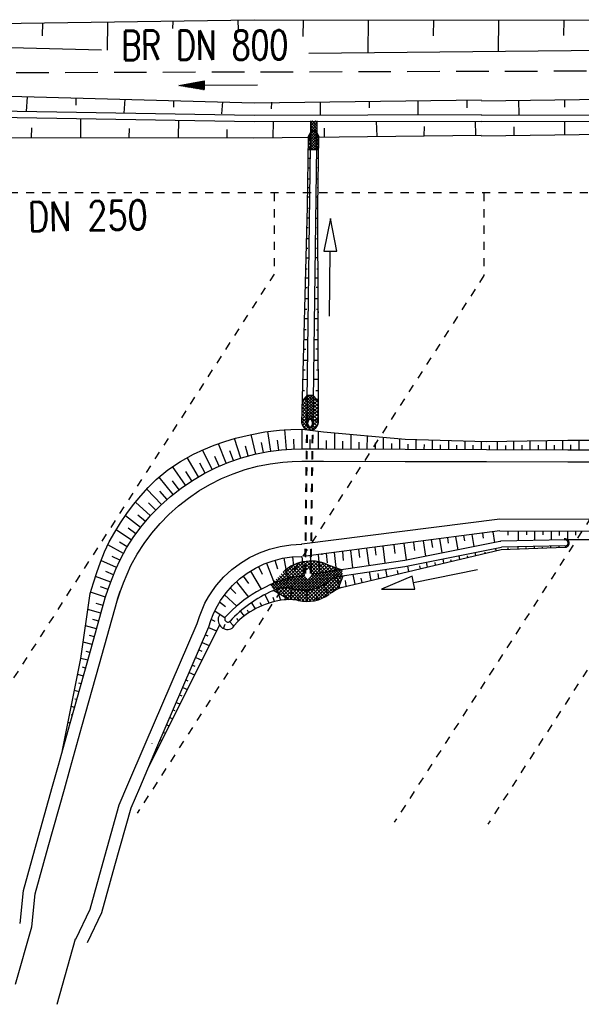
# Model space of a CAD drawing. Extents: x 0 to 1135, y 0 to 420.
# Tile 8 of 55: x 288 to 322, y 111 to 172. Entities that reach past the tile are written whole.
import ezdxf
from ezdxf.enums import TextEntityAlignment as Align

# ---------------------------------------------------------------- set-up
doc = ezdxf.new("R2010")
doc.units = 0
doc.header["$LTSCALE"] = 2
doc.header["$MEASUREMENT"] = 0
for name, pattern in [('ACAD_ISO03W100', [0.5, 0.25, -0.25]), ('AUSGEZOGEN', [0]), ('GESTRICH-X2', [1.5, 1, -0.5])]:
    doc.linetypes.add(name, pattern=pattern)
doc.layers.get('0').update_dxf_attribs({"color": 8, "linetype": 'AUSGEZOGEN'})
for name, color, linetype in [('Bestand', 8, 'CONTINUOUS'), ('Boeschung', 15, 'CONTINUOUS'), ('Boeschungen', 15, 'CONTINUOUS'), ('Dränagesystem', 15, 'CONTINUOUS'), ('KANAL', 200, 'GESTRICH-X2'), ('PFEIL', 200, 'CONTINUOUS'), ('TEXTO', 200, 'CONTINUOUS'), ('Vorhandene_Dränagen', 15, 'CONTINUOUS'), ('WEG-BÖSCHUNGEN', 15, 'CONTINUOUS'), ('Wege', 15, 'CONTINUOUS')]:
    doc.layers.add(name, color=color, linetype=linetype)
doc.styles.add('ROMANS', font='romans.shx', dxfattribs={"width": 0.8})

# ---------------------------------------------------------------- blocks, each defined once
blk = doc.blocks.new('*X38')
at = {"color": 0, "linetype": 'ByBlock'}
for p, q in [((-1814191, 1350097), (-1813077, 1351183)), ((-1813849, 1350221), (-1812725, 1351317)), ((-1813531, 1350322), (-1812442, 1351383)), ((-1812854, 1350475), (-1813380, 1351014)), ((-1812674, 1350505), (-1813249, 1351094)), ((-1813232, 1350403), (-1812196, 1351414)), ((-1812494, 1350535), (-1813110, 1351167)), ((-1812393, 1350646), (-1812965, 1351233)), ((-1812963, 1350457), (-1811975, 1351420)), ((-1812344, 1350811), (-1812811, 1351290)), ((-1812703, 1350500), (-1811771, 1351409)), ((-1812224, 1350903), (-1812649, 1351338)), ((-1811772, 1350654), (-1812477, 1351377)), ((-1811589, 1350681), (-1812294, 1351405)), ((-1812102, 1350877), (-1811583, 1351383)), ((-1811406, 1350709), (-1812099, 1351419)), ((-1812014, 1350753), (-1811406, 1351346)), ((-1811924, 1350631), (-1811240, 1351299)), ((-1811223, 1350736), (-1811888, 1351417)), ((-1811671, 1350669), (-1811083, 1351242)), ((-1811040, 1350763), (-1811657, 1351395)), ((-1811417, 1350707), (-1810935, 1351177)), ((-1810857, 1350791), (-1811397, 1351344)), ((-1811163, 1350745), (-1810782, 1351117)), ((-1810674, 1350818), (-1811091, 1351245)), ((-1810910, 1350783), (-1810625, 1351060)), ((-1810492, 1350845), (-1810743, 1351103)), ((-1810656, 1350821), (-1810468, 1351003)), ((-1810309, 1350872), (-1810419, 1350985)), ((-1813860, 1350217), (-1814050, 1350412)), ((-1813702, 1350270), (-1813945, 1350519)), ((-1813540, 1350319), (-1813840, 1350627)), ((-1813376, 1350365), (-1813735, 1350734)), ((-1813209, 1350409), (-1813623, 1350834)), ((-1813034, 1350445), (-1813505, 1350927)), ((-1812443, 1350544), (-1812392, 1350595)), ((-1811955, 1350627), (-1811996, 1350669)), ((-1811911, 1348968), (-1810388, 1350453)), ((-1811633, 1349029), (-1810122, 1350503)), ((-1810201, 1350117), (-1810494, 1350418)), ((-1810402, 1350858), (-1810312, 1350947)), ((-1810139, 1350268), (-1810336, 1350470)), ((-1810077, 1350420), (-1810153, 1350498)), ((-1814469, 1349983), (-1814470, 1349983)), ((-1814321, 1350045), (-1814365, 1350090)), ((-1814170, 1350105), (-1814260, 1350198)), ((-1814016, 1350163), (-1814155, 1350305)), ((-1814138, 1349521), (-1813881, 1349771)), ((-1814005, 1349441), (-1813638, 1349798)), ((-1813872, 1349361), (-1813432, 1349790)), ((-1813138, 1349047), (-1813849, 1349776)), ((-1812894, 1349012), (-1813659, 1349797)), ((-1812637, 1348963), (-1813444, 1349791)), ((-1812370, 1348939), (-1811413, 1349873)), ((-1812153, 1348942), (-1810760, 1350300)), ((-1811057, 1349277), (-1811569, 1349801)), ((-1810922, 1349352), (-1811424, 1349868)), ((-1811289, 1349156), (-1810132, 1350284)), ((-1810803, 1349446), (-1811283, 1349938)), ((-1810675, 1349529), (-1811152, 1350019)), ((-1810542, 1349608), (-1811030, 1350109)), ((-1810406, 1349683), (-1810912, 1350202)), ((-1810325, 1349815), (-1810783, 1350285)), ((-1810722, 1349499), (-1810276, 1349934)), ((-1810263, 1349966), (-1810643, 1350356)), ((-1814270, 1349600), (-1814199, 1349670)), ((-1813851, 1349348), (-1814174, 1349680)), ((-1813357, 1349057), (-1814018, 1349734)), ((-1813739, 1349281), (-1813254, 1349754)), ((-1813606, 1349201), (-1813083, 1349711)), ((-1813473, 1349121), (-1812908, 1349672)), ((-1813324, 1349057), (-1812718, 1349648)), ((-1812406, 1348941), (-1813181, 1349736)), ((-1813121, 1349045), (-1812520, 1349631)), ((-1812933, 1349019), (-1812303, 1349633)), ((-1812195, 1348940), (-1812910, 1349673)), ((-1812755, 1348983), (-1812054, 1349667)), ((-1812001, 1348955), (-1812671, 1349642)), ((-1812570, 1348954), (-1811771, 1349733)), ((-1811820, 1348984), (-1812451, 1349632)), ((-1811650, 1349025), (-1812249, 1349640)), ((-1811489, 1349075), (-1812065, 1349665)), ((-1811337, 1349134), (-1811891, 1349702)), ((-1811194, 1349202), (-1811725, 1349747))]:
    blk.add_line(p, q, dxfattribs=at)
blk = doc.blocks.new('*X39')
at = {"color": 0, "linetype": 'ByBlock'}
for p, q in [((-1812051, 1377283), (-1811657, 1377668)), ((-1812049, 1377453), (-1811714, 1377781)), ((-1812047, 1377623), (-1811828, 1377836)), ((-1811662, 1377268), (-1812047, 1377663)), ((-1811659, 1377438), (-1811991, 1377778)), ((-1811657, 1377607), (-1811880, 1377836)), ((-1812058, 1376774), (-1811663, 1377159)), ((-1812056, 1376944), (-1811661, 1377329)), ((-1811748, 1376669), (-1812055, 1376984)), ((-1812054, 1377114), (-1811659, 1377499)), ((-1811668, 1376759), (-1812053, 1377154)), ((-1811666, 1376929), (-1812051, 1377324)), ((-1811664, 1377098), (-1812049, 1377493)), ((-1811991, 1376672), (-1811665, 1376990)), ((-1811918, 1376671), (-1812057, 1376815)), ((-1811821, 1376670), (-1811667, 1376820))]:
    blk.add_line(p, q, dxfattribs=at)
blk = doc.blocks.new('*X40')
at = {"color": 0, "linetype": 'ByBlock'}
for p, q in [((-1812045, 1377793), (-1811650, 1378178)), ((-1812043, 1377962), (-1811648, 1378347)), ((-1812041, 1378132), (-1811731, 1378434)), ((-1811655, 1377777), (-1812040, 1378172)), ((-1812038, 1378302), (-1811903, 1378434)), ((-1811653, 1377947), (-1812038, 1378342)), ((-1811651, 1378117), (-1811960, 1378434)), ((-1811649, 1378286), (-1811793, 1378434)), ((-1812045, 1377661), (-1812047, 1377663)), ((-1812047, 1377623), (-1812045, 1377625)), ((-1811992, 1377779), (-1812044, 1377833)), ((-1811880, 1377836), (-1812042, 1378002)), ((-1811828, 1377836), (-1811652, 1378008)), ((-1811714, 1377781), (-1811654, 1377838)), ((-1811657, 1377668), (-1811657, 1377669)), ((-1812054, 1376983), (-1812055, 1376984)), ((-1812054, 1377114), (-1812052, 1377115)), ((-1812051, 1377152), (-1812053, 1377154)), ((-1812049, 1377322), (-1812051, 1377324)), ((-1812051, 1377283), (-1812050, 1377285)), ((-1812047, 1377492), (-1812049, 1377493)), ((-1812049, 1377453), (-1812048, 1377455)), ((-1812060, 1376474), (-1812062, 1376475)), ((-1812062, 1376435), (-1812061, 1376436)), ((-1812058, 1376643), (-1812060, 1376645)), ((-1812060, 1376605), (-1812058, 1376606)), ((-1812058, 1376774), (-1812056, 1376776)), ((-1812056, 1376813), (-1812057, 1376815)), ((-1812056, 1376944), (-1812054, 1376946)), ((-1812071, 1375756), (-1812069, 1375758)), ((-1812069, 1375795), (-1812070, 1375797)), ((-1812069, 1375926), (-1812067, 1375927)), ((-1812067, 1375965), (-1812068, 1375966)), ((-1812064, 1376134), (-1812066, 1376136)), ((-1812066, 1376095), (-1812065, 1376097)), ((-1812062, 1376304), (-1812064, 1376306)), ((-1812064, 1376265), (-1812063, 1376267)), ((-1812075, 1375286), (-1812077, 1375288)), ((-1812077, 1375247), (-1812076, 1375248)), ((-1812073, 1375456), (-1812075, 1375457)), ((-1812075, 1375417), (-1812074, 1375418)), ((-1812073, 1375586), (-1812071, 1375588)), ((-1812071, 1375625), (-1812072, 1375627)), ((-1812086, 1374568), (-1812084, 1374569)), ((-1812084, 1374607), (-1812085, 1374609)), ((-1812084, 1374738), (-1812082, 1374739)), ((-1812082, 1374777), (-1812083, 1374779)), ((-1812082, 1374907), (-1812080, 1374909)), ((-1812080, 1374947), (-1812081, 1374948)), ((-1812077, 1375116), (-1812079, 1375118)), ((-1812079, 1375077), (-1812078, 1375079)), ((-1812090, 1374098), (-1812092, 1374100)), ((-1812092, 1374059), (-1812091, 1374060)), ((-1812088, 1374268), (-1812090, 1374270)), ((-1812090, 1374229), (-1812089, 1374230)), ((-1812086, 1374438), (-1812088, 1374439)), ((-1812088, 1374398), (-1812087, 1374400)), ((-1812101, 1373380), (-1812100, 1373381)), ((-1812099, 1373420), (-1812100, 1373421)), ((-1812099, 1373550), (-1812097, 1373551)), ((-1812097, 1373590), (-1812098, 1373591)), ((-1812097, 1373719), (-1812095, 1373721)), ((-1812095, 1373759), (-1812096, 1373761)), ((-1812095, 1373889), (-1812093, 1373891)), ((-1812093, 1373929), (-1812094, 1373930)), ((-1812108, 1372741), (-1812109, 1372743)), ((-1812106, 1372911), (-1812107, 1372912)), ((-1812107, 1372871), (-1812106, 1372872)), ((-1812103, 1373081), (-1812105, 1373082)), ((-1812105, 1373041), (-1812104, 1373042)), ((-1812101, 1373250), (-1812103, 1373252)), ((-1812103, 1373210), (-1812102, 1373212)), ((-1812114, 1372232), (-1812116, 1372234)), ((-1812116, 1372192), (-1812115, 1372193)), ((-1812114, 1372362), (-1812113, 1372363)), ((-1812112, 1372402), (-1812113, 1372403)), ((-1812112, 1372531), (-1812111, 1372533)), ((-1812110, 1372572), (-1812111, 1372573)), ((-1812110, 1372701), (-1812108, 1372702)), ((-1812123, 1371554), (-1812124, 1371555)), ((-1812123, 1371683), (-1812121, 1371684)), ((-1812121, 1371723), (-1812122, 1371725)), ((-1812119, 1371893), (-1812120, 1371894)), ((-1812120, 1371853), (-1812119, 1371854)), ((-1812117, 1372063), (-1812118, 1372064)), ((-1812118, 1372022), (-1812117, 1372023)), ((-1812130, 1371045), (-1812131, 1371046)), ((-1812131, 1371004), (-1812130, 1371005)), ((-1812129, 1371174), (-1812128, 1371175)), ((-1812127, 1371214), (-1812128, 1371215)), ((-1812127, 1371343), (-1812126, 1371345)), ((-1812125, 1371384), (-1812126, 1371385)), ((-1812125, 1371513), (-1812124, 1371514)), ((-1812140, 1370325), (-1812139, 1370326)), ((-1812138, 1370366), (-1812139, 1370367)), ((-1812138, 1370495), (-1812137, 1370496)), ((-1812136, 1370536), (-1812137, 1370537)), ((-1812134, 1370705), (-1812135, 1370706)), ((-1812135, 1370665), (-1812134, 1370666)), ((-1812132, 1370875), (-1812133, 1370876)), ((-1812133, 1370834), (-1812132, 1370835)), ((-1812145, 1369857), (-1812146, 1369858)), ((-1812146, 1369816), (-1812145, 1369817)), ((-1812143, 1370027), (-1812144, 1370028)), ((-1812144, 1369986), (-1812143, 1369987)), ((-1812142, 1370155), (-1812141, 1370156)), ((-1812140, 1370196), (-1812141, 1370197)), ((-1812155, 1369137), (-1812154, 1369138)), ((-1812153, 1369179), (-1812154, 1369179)), ((-1812153, 1369307), (-1812152, 1369308)), ((-1812151, 1369348), (-1812152, 1369349)), ((-1812151, 1369477), (-1812150, 1369478)), ((-1812149, 1369518), (-1812150, 1369519)), ((-1812147, 1369688), (-1812148, 1369688)), ((-1812148, 1369646), (-1812147, 1369647)), ((-1812162, 1368500), (-1812163, 1368501)), ((-1812160, 1368670), (-1812161, 1368670)), ((-1812161, 1368628), (-1812160, 1368629)), ((-1812158, 1368839), (-1812159, 1368840)), ((-1812159, 1368798), (-1812158, 1368799)), ((-1812157, 1368967), (-1812156, 1368968)), ((-1812156, 1369009), (-1812156, 1369010)), ((-1812170, 1367949), (-1812169, 1367950)), ((-1812169, 1367991), (-1812169, 1367992)), ((-1812168, 1368119), (-1812167, 1368120)), ((-1812166, 1368161), (-1812167, 1368161)), ((-1812166, 1368289), (-1812165, 1368289)), ((-1812164, 1368330), (-1812165, 1368331)), ((-1812163, 1368458), (-1812163, 1368459)), ((-1812177, 1367312), (-1812178, 1367313)), ((-1812175, 1367482), (-1812176, 1367483)), ((-1812176, 1367440), (-1812176, 1367441)), ((-1812173, 1367652), (-1812174, 1367652)), ((-1812174, 1367610), (-1812173, 1367610)), ((-1812171, 1367821), (-1812172, 1367822)), ((-1812172, 1367779), (-1812171, 1367780)), ((-1812185, 1366761), (-1812184, 1366762)), ((-1812184, 1366803), (-1812184, 1366804)), ((-1812183, 1366931), (-1812182, 1366932)), ((-1812182, 1366973), (-1812182, 1366974)), ((-1812181, 1367101), (-1812180, 1367101)), ((-1812179, 1367143), (-1812180, 1367143)), ((-1812179, 1367270), (-1812178, 1367271)), ((-1812193, 1366125), (-1812193, 1366125)), ((-1812190, 1366294), (-1812191, 1366295)), ((-1812191, 1366252), (-1812191, 1366253)), ((-1812188, 1366464), (-1812189, 1366465)), ((-1812189, 1366422), (-1812189, 1366422)), ((-1812186, 1366634), (-1812187, 1366634)), ((-1812187, 1366591), (-1812187, 1366592)), ((-1812199, 1365616), (-1812200, 1365616)), ((-1812200, 1365573), (-1812200, 1365574)), ((-1812198, 1365743), (-1812197, 1365743)), ((-1812197, 1365785), (-1812197, 1365786)), ((-1812196, 1365913), (-1812195, 1365913)), ((-1812195, 1365955), (-1812195, 1365956)), ((-1812194, 1366082), (-1812193, 1366083)), ((-1812209, 1364894), (-1812208, 1364895)), ((-1812208, 1364937), (-1812208, 1364938)), ((-1812207, 1365064), (-1812206, 1365065)), ((-1812206, 1365107), (-1812206, 1365107)), ((-1812203, 1365277), (-1812204, 1365277)), ((-1812204, 1365234), (-1812204, 1365234)), ((-1812201, 1365446), (-1812202, 1365447)), ((-1812202, 1365403), (-1812202, 1365404)), ((-1812214, 1364428), (-1812215, 1364429)), ((-1812215, 1364385), (-1812215, 1364386)), ((-1812213, 1364555), (-1812213, 1364555)), ((-1812212, 1364598), (-1812212, 1364598)), ((-1812211, 1364725), (-1812210, 1364725)), ((-1812210, 1364768), (-1812210, 1364768)), ((-1812224, 1363706), (-1812223, 1363707)), ((-1812223, 1363750), (-1812223, 1363750)), ((-1812222, 1363876), (-1812221, 1363876)), ((-1812221, 1363919), (-1812221, 1363920)), ((-1812220, 1364046), (-1812219, 1364046)), ((-1812219, 1364089), (-1812219, 1364089)), ((-1812216, 1364259), (-1812217, 1364259)), ((-1812217, 1364215), (-1812217, 1364216)), ((-1812232, 1363071), (-1812232, 1363071)), ((-1812229, 1363241), (-1812230, 1363241)), ((-1812230, 1363197), (-1812230, 1363197)), ((-1812227, 1363410), (-1812228, 1363411)), ((-1812228, 1363367), (-1812228, 1363367)), ((-1812226, 1363537), (-1812226, 1363537)), ((-1812225, 1363580), (-1812225, 1363580)), ((-1812239, 1362518), (-1812239, 1362519)), ((-1812238, 1362562), (-1812238, 1362562)), ((-1812237, 1362688), (-1812236, 1362688)), ((-1812236, 1362732), (-1812236, 1362732)), ((-1812235, 1362858), (-1812234, 1362858)), ((-1812234, 1362901), (-1812234, 1362902)), ((-1812232, 1363027), (-1812232, 1363028)), ((-1812247, 1361883), (-1812247, 1361884)), ((-1812245, 1362053), (-1812245, 1362053)), ((-1812245, 1362009), (-1812245, 1362009)), ((-1812242, 1362223), (-1812243, 1362223)), ((-1812243, 1362179), (-1812243, 1362179)), ((-1812240, 1362392), (-1812241, 1362393)), ((-1812241, 1362349), (-1812241, 1362349)), ((-1812254, 1361330), (-1812254, 1361330)), ((-1812253, 1361375), (-1812253, 1361375)), ((-1812252, 1361500), (-1812252, 1361500)), ((-1812251, 1361544), (-1812251, 1361544)), ((-1812250, 1361670), (-1812250, 1361670)), ((-1812249, 1361714), (-1812249, 1361714)), ((-1812248, 1361839), (-1812247, 1361840)), ((-1812263, 1360651), (-1812263, 1360652)), ((-1812262, 1360696), (-1812262, 1360696)), ((-1812260, 1360866), (-1812260, 1360866)), ((-1812260, 1360821), (-1812260, 1360821)), ((-1812258, 1361035), (-1812258, 1361035)), ((-1812258, 1360991), (-1812258, 1360991)), ((-1812255, 1361205), (-1812256, 1361205)), ((-1812256, 1361161), (-1812256, 1361161)), ((-1812268, 1360187), (-1812269, 1360187)), ((-1812269, 1360142), (-1812269, 1360142)), ((-1812267, 1360312), (-1812267, 1360312)), ((-1812266, 1360357), (-1812266, 1360357)), ((-1812265, 1360482), (-1812265, 1360482)), ((-1812264, 1360526), (-1812264, 1360526)), ((-1812271, 1360017), (-1812271, 1360017)), ((-1812271, 1359973), (-1812271, 1359973))]:
    blk.add_line(p, q, dxfattribs=at)
blk = doc.blocks.new('*X41')
at = {"color": 0, "linetype": 'ByBlock'}
for p, q in [((-1812048, 1377578), (-1812085, 1377616)), ((-1812177, 1376993), (-1812054, 1377114)), ((-1812056, 1376942), (-1812176, 1377065)), ((-1812174, 1377205), (-1812051, 1377326)), ((-1812053, 1377154), (-1812173, 1377277)), ((-1812172, 1377418), (-1812048, 1377538)), ((-1812050, 1377366), (-1812163, 1377481)), ((-1812058, 1376730), (-1812179, 1376853)), ((-1812161, 1376800), (-1812056, 1376902)), ((-1812067, 1376682), (-1812059, 1376689))]:
    blk.add_line(p, q, dxfattribs=at)
blk = doc.blocks.new('*X42')
at = {"color": 0, "linetype": 'ByBlock'}
for p, q in [((-1811658, 1377575), (-1811616, 1377615)), ((-1811666, 1376939), (-1811540, 1377061)), ((-1811663, 1377151), (-1811537, 1377274)), ((-1811541, 1376993), (-1811663, 1377119)), ((-1811538, 1377205), (-1811661, 1377331)), ((-1811660, 1377363), (-1811539, 1377481)), ((-1811535, 1377417), (-1811658, 1377543)), ((-1811660, 1376685), (-1811669, 1376695)), ((-1811668, 1376727), (-1811542, 1376849)), ((-1811567, 1376806), (-1811666, 1376907))]:
    blk.add_line(p, q, dxfattribs=at)
blk = doc.blocks.new('*X43')
at = {"color": 0, "linetype": 'ByBlock'}
for p, q in [((-1812549, 1360992), (-1812248, 1361285)), ((-1812543, 1361207), (-1812246, 1361497)), ((-1812252, 1360965), (-1812542, 1361261)), ((-1812250, 1361177), (-1812442, 1361374)), ((-1812247, 1361389), (-1812343, 1361487)), ((-1811866, 1361030), (-1811615, 1361274)), ((-1811863, 1361242), (-1811714, 1361387)), ((-1811566, 1361120), (-1811861, 1361422)), ((-1811860, 1361454), (-1811813, 1361500)), ((-1812566, 1360347), (-1812256, 1360649)), ((-1812560, 1360562), (-1812254, 1360861)), ((-1812555, 1360777), (-1812251, 1361073)), ((-1812258, 1360540), (-1812553, 1360843)), ((-1812255, 1360752), (-1812547, 1361052)), ((-1811874, 1360394), (-1811565, 1360694)), ((-1811871, 1360606), (-1811566, 1360903)), ((-1811565, 1360475), (-1811869, 1360786)), ((-1811868, 1360818), (-1811566, 1361112)), ((-1811565, 1360690), (-1811866, 1360998)), ((-1811566, 1360905), (-1811863, 1361210)), ((-1812577, 1359917), (-1812262, 1360225)), ((-1812572, 1360132), (-1812259, 1360437)), ((-1812266, 1359904), (-1812570, 1360216)), ((-1812263, 1360116), (-1812564, 1360425)), ((-1812260, 1360328), (-1812559, 1360634)), ((-1811900, 1359740), (-1811564, 1360067)), ((-1811879, 1359969), (-1811565, 1360276)), ((-1811574, 1359840), (-1811877, 1360150)), ((-1811876, 1360182), (-1811565, 1360485)), ((-1811564, 1360044), (-1811874, 1360362)), ((-1811565, 1360259), (-1811871, 1360574)), ((-1812026, 1359443), (-1812575, 1360006)), ((-1812276, 1359485), (-1812540, 1359755)), ((-1812536, 1359747), (-1812264, 1360013)), ((-1812455, 1359617), (-1812264, 1359803)), ((-1812341, 1359519), (-1812196, 1359660)), ((-1812191, 1359456), (-1812036, 1359606)), ((-1811859, 1359487), (-1811993, 1359625)), ((-1811983, 1359449), (-1811572, 1359849)), ((-1811731, 1359571), (-1811899, 1359742)), ((-1811635, 1359687), (-1811879, 1359937))]:
    blk.add_line(p, q, dxfattribs=at)
blk = doc.blocks.new('*X44')
at = {"color": 0, "linetype": 'ByBlock'}
for p, q in [((-1812253, 1360946), (-1811862, 1361327)), ((-1812251, 1361116), (-1811860, 1361497)), ((-1811868, 1360871), (-1812249, 1361262)), ((-1812248, 1361285), (-1811931, 1361595)), ((-1811865, 1361040), (-1812247, 1361431)), ((-1812246, 1361455), (-1812101, 1361596)), ((-1811863, 1361210), (-1812241, 1361597)), ((-1811861, 1361380), (-1812072, 1361596)), ((-1811859, 1361549), (-1811903, 1361595)), ((-1812261, 1360267), (-1811870, 1360648)), ((-1812259, 1360437), (-1811868, 1360818)), ((-1812257, 1360607), (-1811866, 1360988)), ((-1812255, 1360776), (-1811864, 1361157)), ((-1811874, 1360362), (-1812255, 1360752)), ((-1811872, 1360531), (-1812253, 1360922)), ((-1811870, 1360701), (-1812251, 1361092)), ((-1812263, 1360098), (-1811873, 1360479)), ((-1812232, 1360041), (-1812263, 1360073)), ((-1812152, 1360131), (-1812261, 1360243)), ((-1811977, 1360123), (-1812259, 1360413)), ((-1811876, 1360192), (-1812257, 1360583)), ((-1812036, 1360151), (-1811875, 1360309)), ((-1811935, 1360082), (-1811877, 1360139)), ((-1811878, 1360022), (-1811930, 1360075)), ((-1811882, 1359967), (-1811879, 1359969))]:
    blk.add_line(p, q, dxfattribs=at)
blk = doc.blocks.new('*X45')
at = {"color": 0, "linetype": 'ByBlock'}
for p, q in [((-1813922, 1349764), (-1813279, 1350391)), ((-1813721, 1349793), (-1813056, 1350441)), ((-1813543, 1349798), (-1812848, 1350476)), ((-1813383, 1349786), (-1812641, 1350511)), ((-1813247, 1349752), (-1812433, 1350546)), ((-1812473, 1349632), (-1813227, 1350405)), ((-1813110, 1349718), (-1812351, 1350458)), ((-1812307, 1349633), (-1813089, 1350436)), ((-1812158, 1349652), (-1812945, 1350460)), ((-1812825, 1349660), (-1811813, 1350648)), ((-1812010, 1349673), (-1812801, 1350484)), ((-1812672, 1349642), (-1811610, 1350678)), ((-1811875, 1349706), (-1812657, 1350508)), ((-1811741, 1349741), (-1812513, 1350532)), ((-1812511, 1349631), (-1811407, 1350709)), ((-1812338, 1349633), (-1811204, 1350739)), ((-1812144, 1349654), (-1811001, 1350769)), ((-1811496, 1349833), (-1812066, 1350418)), ((-1811382, 1349888), (-1812008, 1350530)), ((-1811270, 1349945), (-1811937, 1350629)), ((-1811935, 1349690), (-1810798, 1350799)), ((-1811165, 1350010), (-1811791, 1350651)), ((-1811694, 1349758), (-1810595, 1350830)), ((-1811066, 1350080), (-1811645, 1350673)), ((-1810972, 1350155), (-1811498, 1350695)), ((-1811396, 1349881), (-1810392, 1350860)), ((-1810874, 1350227), (-1811352, 1350717)), ((-1810771, 1350293), (-1811206, 1350739)), ((-1810658, 1350349), (-1811059, 1350760)), ((-1810542, 1350402), (-1810913, 1350782)), ((-1810860, 1350236), (-1810189, 1350890)), ((-1810416, 1350444), (-1810767, 1350804)), ((-1810280, 1350477), (-1810620, 1350826)), ((-1810505, 1350415), (-1810105, 1350804)), ((-1810134, 1350499), (-1810474, 1350848)), ((-1810076, 1350611), (-1810328, 1350870)), ((-1810267, 1350479), (-1810083, 1350658)), ((-1810107, 1350815), (-1810181, 1350891)), ((-1810064, 1350509), (-1810061, 1350512)), ((-1814190, 1349674), (-1814485, 1349976)), ((-1814462, 1349908), (-1814322, 1350045)), ((-1814405, 1349796), (-1814037, 1350155)), ((-1814066, 1349718), (-1814366, 1350026)), ((-1814347, 1349685), (-1813770, 1350247)), ((-1813939, 1349761), (-1814246, 1350075)), ((-1814184, 1349676), (-1813518, 1350325)), ((-1813795, 1349785), (-1814125, 1350122)), ((-1813641, 1349798), (-1814001, 1350168)), ((-1813468, 1349793), (-1813877, 1350212)), ((-1813266, 1349757), (-1813750, 1350254)), ((-1813042, 1349700), (-1813622, 1350294)), ((-1812838, 1349662), (-1813492, 1350333)), ((-1812648, 1349640), (-1813360, 1350370)), ((-1812975, 1349682), (-1812267, 1350372)), ((-1811616, 1349785), (-1812173, 1350355)), ((-1814310, 1349625), (-1814322, 1349638))]:
    blk.add_line(p, q, dxfattribs=at)
blk = doc.blocks.new('PFEIL2')
at = {"color": 0}
for p, q in [((0.88, 0.002), (-2.401, -0.012)), ((0.881, -0.271), (0.879, 0.276)), ((0.879, 0.276), (2.429, 0.009)), ((0.911, 0.27), (0.879, 0.265)), ((0.965, 0.261), (0.879, 0.246)), ((1.019, 0.252), (0.879, 0.228)), ((1.073, 0.242), (0.879, 0.209)), ((1.127, 0.233), (0.879, 0.191)), ((1.181, 0.224), (0.879, 0.172)), ((1.235, 0.214), (0.879, 0.154)), ((1.289, 0.205), (0.879, 0.135)), ((1.343, 0.196), (0.879, 0.117)), ((1.397, 0.187), (0.879, 0.098)), ((1.451, 0.177), (0.879, 0.08)), ((1.505, 0.168), (0.879, 0.061)), ((1.559, 0.159), (0.88, 0.043)), ((1.613, 0.149), (0.88, 0.024)), ((1.668, 0.14), (0.88, 0.006)), ((1.722, 0.131), (0.88, -0.013)), ((1.776, 0.121), (0.88, -0.031)), ((1.83, 0.112), (0.88, -0.05)), ((1.884, 0.103), (0.88, -0.068)), ((1.938, 0.094), (0.88, -0.087)), ((1.992, 0.084), (0.88, -0.105)), ((2.046, 0.075), (0.88, -0.124)), ((2.1, 0.066), (0.88, -0.142)), ((2.154, 0.056), (0.88, -0.161)), ((2.208, 0.047), (0.88, -0.179)), ((2.262, 0.038), (0.881, -0.198)), ((2.316, 0.029), (0.881, -0.216)), ((2.37, 0.019), (0.881, -0.235)), ((2.424, 0.01), (0.881, -0.253)), ((2.429, 0.009), (0.881, -0.271))]:
    blk.add_line(p, q, dxfattribs=at)

msp = doc.modelspace()

# ---------------------------------------------------------------- linework, layer by layer
at = {"layer": 'Bestand', "linetype": 'Continuous'}
for p, q in [((287.605, 112.426), (288.613, 115.936)), ((290.169, 111.189), (291.29, 115.197))]:
    msp.add_line(p, q, dxfattribs=at)
at = {"layer": 'Boeschung', "linetype": 'Continuous'}
for p, q in [((277.273, 167.181), (302.268, 166.507)), ((277.273, 167.181), (302.268, 166.507)), ((288.321, 166.882), (288.263, 165.983)), ((291.32, 166.805), (291.316, 166.355)), ((316.221, 166.635), (327.271, 166.783)), ((277.264, 166.181), (302.261, 165.757)), ((294.32, 166.728), (294.262, 165.879)), ((297.319, 166.651), (297.315, 166.251)), ((300.318, 166.575), (300.262, 165.825)), ((302.268, 166.507), (316.22, 166.682)), ((302.268, 166.507), (316.22, 166.682)), ((303.318, 166.548), (303.315, 166.148)), ((306.319, 166.571), (306.311, 165.771)), ((309.319, 166.594), (309.315, 166.194)), ((312.319, 166.617), (312.312, 165.767)), ((315.32, 166.64), (315.316, 166.19)), ((318.499, 166.666), (318.501, 165.764)), ((321.32, 166.686), (321.316, 166.236)), ((277.26, 165.781), (302.258, 165.357)), ((291.609, 165.553), (291.599, 164.403)), ((302.261, 165.757), (316.212, 165.782)), ((316.212, 165.759), (327.262, 165.783)), ((288.598, 164.38), (288.604, 164.979)), ((297.608, 165.449), (297.599, 164.399)), ((302.262, 165.357), (316.213, 165.382)), ((303.43, 164.372), (303.448, 165.359)), ((306.578, 164.411), (306.577, 164.949)), ((309.818, 164.452), (309.78, 165.371)), ((312.709, 164.488), (312.726, 165.059)), ((315.876, 164.528), (315.856, 165.381)), ((316.213, 165.359), (327.263, 165.383)), ((318.219, 164.512), (318.217, 165.04)), ((321.329, 164.554), (321.328, 165.37)), ((277.248, 164.381), (302.249, 164.357)), ((294.598, 164.376), (294.603, 164.926)), ((300.599, 164.372), (300.603, 164.872)), ((316.201, 164.485), (327.252, 164.633))]:
    msp.add_line(p, q, dxfattribs=at)
at = {"layer": 'Boeschungen', "linetype": 'Continuous'}
for p, q in [((277.259, 171.231), (302.264, 171.607)), ((302.264, 171.607), (327.264, 171.583)), ((309.264, 171.595), (309.246, 169.595)), ((313.264, 171.609), (313.255, 170.609)), ((289.261, 171.424), (289.254, 170.624)), ((293.262, 171.438), (293.246, 169.738)), ((297.262, 171.502), (297.259, 171.078)), ((301.263, 171.566), (301.272, 171.015)), ((305.263, 171.58), (305.254, 170.581)), ((317.264, 171.573), (317.247, 169.673)), ((321.264, 171.587), (321.256, 170.637)), ((277.25, 170.181), (292.892, 169.76)), ((305.619, 169.545), (327.248, 169.783)), ((302.249, 164.357), (316.201, 164.532))]:
    msp.add_line(p, q, dxfattribs=at)
at = {"layer": 'Dränagesystem', "linetype": 'ACAD_ISO03W100'}
for p, q in [((326.756, 160.977), (252.756, 160.981)), ((303.489, 160.978), (303.489, 156.002)), ((316.37, 160.977), (316.369, 155.907))]:
    msp.add_line(p, q, dxfattribs=at)
at = {"layer": 'KANAL'}
msp.add_line((325.66, 168.454), (253.259, 168.252), dxfattribs=at)
at = {"layer": 'Vorhandene_Dränagen', "linetype": 'ACAD_ISO03W100'}
for p, q in [((303.489, 156.002), (282.207, 123.021)), ((316.369, 155.907), (295.087, 122.926)), ((332.148, 155.338), (310.866, 122.357)), ((337.887, 155.223), (316.605, 122.242))]:
    msp.add_line(p, q, dxfattribs=at)
at = {"layer": 'WEG-BÖSCHUNGEN', "linetype": 'Continuous'}
for p, q in [((305.502, 146.702), (305.734, 165.4)), ((305.887, 146.703), (306.123, 165.398)), ((305.545, 160.14), (305.599, 164.436)), ((305.597, 164.432), (305.743, 164.686)), ((306.108, 164.665), (306.235, 164.445)), ((306.181, 160.117), (306.236, 164.45)), ((305.66, 164.304), (305.593, 164.304)), ((305.595, 163.788), (305.711, 163.643)), ((306.099, 163.639), (306.228, 163.808)), ((306.237, 164.311), (306.182, 164.31)), ((305.59, 163.644), (306.229, 163.637)), ((305.704, 163.089), (305.578, 163.091)), ((306.23, 163.083), (306.095, 163.085)), ((305.645, 162.507), (305.566, 162.506)), ((306.214, 162.514), (306.155, 162.513)), ((305.565, 161.846), (305.688, 161.845)), ((306.084, 161.84), (306.198, 161.839)), ((305.621, 161.292), (305.558, 161.293)), ((306.191, 161.286), (306.14, 161.287)), ((305.191, 146.853), (305.545, 160.14)), ((305.673, 160.71), (305.55, 160.709)), ((306.184, 160.716), (306.065, 160.714)), ((306.205, 146.84), (306.181, 160.117)), ((305.542, 160.049), (305.602, 160.048)), ((306.112, 160.042), (306.183, 160.041)), ((305.657, 159.421), (305.512, 159.423)), ((306.197, 159.415), (306.049, 159.417)), ((306.956, 159.406), (306.531, 157.411)), ((307.331, 157.402), (306.956, 159.406)), ((305.586, 158.839), (305.497, 158.838)), ((306.189, 158.845), (306.101, 158.844)), ((305.497, 158.178), (305.645, 158.177)), ((306.033, 158.172), (306.188, 158.171)), ((305.563, 157.566), (305.46, 157.568)), ((306.188, 157.559), (306.089, 157.56)), ((306.531, 157.411), (306.931, 157.407)), ((306.883, 153.407), (306.931, 157.407)), ((306.931, 157.407), (307.331, 157.402)), ((305.63, 156.983), (305.452, 156.981)), ((306.195, 156.989), (306.022, 156.987)), ((305.444, 156.323), (305.523, 156.322)), ((306.101, 156.315), (306.181, 156.315)), ((305.608, 155.746), (305.415, 155.748)), ((306.201, 155.739), (306.01, 155.741)), ((305.511, 155.163), (305.407, 155.161)), ((306.194, 155.17), (306.067, 155.169)), ((305.392, 154.504), (305.598, 154.501)), ((305.985, 154.497), (306.214, 154.494)), ((305.5, 153.833), (305.384, 153.834)), ((306.199, 153.825), (306.09, 153.826)), ((306.186, 153.709), (306.201, 153.621)), ((305.577, 153.249), (305.347, 153.247)), ((306.206, 153.256), (305.974, 153.254)), ((305.331, 152.59), (305.464, 152.589)), ((306.08, 152.582), (306.212, 152.58)), ((305.566, 151.962), (305.326, 151.964)), ((306.211, 151.954), (305.953, 151.957)), ((305.435, 151.377), (305.309, 151.375)), ((306.212, 151.386), (306.048, 151.384)), ((305.284, 150.72), (305.547, 150.717)), ((305.942, 150.712), (306.198, 150.71)), ((305.397, 150.107), (305.273, 150.109)), ((306.211, 150.098), (306.085, 150.099)), ((305.532, 149.522), (305.256, 149.519)), ((306.212, 149.53), (305.927, 149.527)), ((305.241, 148.864), (305.351, 148.863)), ((306.05, 148.855), (306.201, 148.853)), ((305.523, 148.565), (305.223, 148.226)), ((305.517, 148.308), (305.234, 148.311)), ((305.524, 148.567), (305.916, 148.564)), ((305.898, 148.536), (306.215, 148.173)), ((306.203, 148.3), (305.9, 148.304)), ((305.344, 147.723), (305.227, 147.721)), ((306.204, 147.732), (306.066, 147.731)), ((305.196, 147.067), (305.505, 147.064)), ((305.899, 147.051), (306.208, 147.047)), ((302.013, 146.144), (302.912, 146.316)), ((302.912, 146.316), (303.82, 146.428)), ((303.293, 145.13), (303.109, 146.345)), ((303.82, 146.428), (304.505, 146.469)), ((304.242, 145.237), (304.147, 146.452)), ((304.505, 146.469), (305.19, 146.474)), ((305.19, 146.474), (305.202, 146.474)), ((305.202, 146.474), (306.528, 146.317)), ((305.209, 145.271), (305.212, 146.473)), ((306.209, 145.268), (306.212, 146.354)), ((306.528, 146.317), (311.527, 145.871)), ((307.209, 145.265), (307.212, 146.256)), ((299.807, 145.5), (300.461, 145.725)), ((300.461, 145.725), (301.124, 145.922)), ((301.439, 144.703), (301.065, 145.905)), ((301.124, 145.922), (302.013, 146.144)), ((302.358, 144.952), (302.08, 146.158)), ((302.828, 145.05), (302.708, 145.655)), ((303.769, 145.192), (303.696, 145.801)), ((304.717, 145.262), (304.693, 145.868)), ((305.709, 145.27), (305.71, 145.842)), ((306.709, 145.267), (306.71, 145.784)), ((307.709, 145.264), (307.71, 145.738)), ((308.209, 145.262), (308.211, 146.167)), ((308.709, 145.261), (308.71, 145.692)), ((309.209, 145.259), (309.211, 146.078)), ((309.709, 145.258), (309.71, 145.646)), ((310.209, 145.257), (310.211, 145.988)), ((311.209, 145.254), (311.211, 145.899)), ((311.527, 145.871), (316.526, 145.717)), ((312.209, 145.251), (312.21, 145.85)), ((313.209, 145.248), (313.21, 145.819)), ((314.209, 145.245), (314.21, 145.788)), ((315.209, 145.242), (315.21, 145.757)), ((316.209, 145.239), (316.21, 145.727)), ((316.526, 145.717), (321.526, 145.802)), ((317.209, 145.236), (317.21, 145.728)), ((318.209, 145.233), (318.21, 145.746)), ((319.209, 145.23), (319.21, 145.763)), ((320.209, 145.227), (320.21, 145.78)), ((321.209, 145.225), (321.21, 145.797)), ((321.526, 145.802), (326.527, 145.832)), ((322.209, 145.222), (322.21, 145.806)), ((298.541, 144.951), (299.166, 145.243)), ((299.675, 144.001), (299.088, 145.209)), ((299.166, 145.243), (299.807, 145.5)), ((300.543, 144.386), (300.064, 145.592)), ((300.99, 144.554), (300.775, 145.155)), ((301.899, 144.837), (301.733, 145.438)), ((310.709, 145.255), (310.71, 145.599)), ((311.709, 145.252), (311.71, 145.559)), ((312.709, 145.249), (312.71, 145.542)), ((313.709, 145.246), (313.71, 145.525)), ((314.709, 145.243), (314.709, 145.508)), ((315.709, 145.241), (315.709, 145.491)), ((316.709, 145.238), (316.709, 145.479)), ((317.709, 145.235), (317.709, 145.486)), ((318.709, 145.232), (318.709, 145.493)), ((319.709, 145.229), (319.709, 145.5)), ((320.709, 145.226), (320.71, 145.507)), ((321.709, 145.223), (321.71, 145.513)), ((296.968, 143.978), (297.733, 144.499)), ((297.733, 144.499), (298.541, 144.951)), ((298.84, 143.554), (298.147, 144.741)), ((300.108, 144.203), (299.839, 144.806)), ((296.255, 143.39), (296.968, 143.978)), ((298.04, 143.043), (297.257, 144.185)), ((298.437, 143.308), (298.065, 143.89)), ((299.255, 143.786), (298.932, 144.386)), ((295.761, 142.91), (296.255, 143.39)), ((297.283, 142.474), (296.426, 143.541)), ((297.657, 142.767), (297.244, 143.32)), ((295.298, 142.399), (295.761, 142.91)), ((296.574, 141.852), (295.665, 142.807)), ((296.924, 142.171), (296.479, 142.677)), ((294.863, 141.863), (295.298, 142.399)), ((295.909, 141.172), (294.979, 142.01)), ((294.451, 141.307), (294.863, 141.863)), ((296.236, 141.518), (295.775, 141.967)), ((294.064, 140.742), (294.451, 141.307)), ((295.293, 140.443), (294.355, 141.17)), ((295.594, 140.813), (295.127, 141.204)), ((293.703, 140.162), (294.064, 140.742)), ((294.729, 139.666), (293.785, 140.298)), ((295.003, 140.059), (294.533, 140.399)), ((316.908, 140.185), (317.013, 139.533)), ((317.842, 140.236), (317.841, 139.984)), ((318.479, 140.232), (318.477, 139.633)), ((318.979, 140.231), (318.978, 139.989)), ((319.479, 140.229), (319.477, 139.651)), ((319.979, 140.228), (319.978, 139.997)), ((320.491, 140.219), (320.489, 139.67)), ((320.991, 140.218), (320.99, 139.966)), ((321.491, 140.216), (321.49, 139.687)), ((321.991, 140.215), (321.99, 139.973)), ((293.371, 139.566), (293.703, 140.162)), ((311.505, 138.445), (317.352, 139.606)), ((312.639, 139.632), (312.778, 138.684)), ((313.135, 139.694), (313.205, 139.23)), ((313.631, 139.767), (313.779, 138.89)), ((314.128, 139.819), (314.181, 139.478)), ((314.624, 139.883), (314.763, 139.087)), ((315.12, 139.948), (315.176, 139.628)), ((315.616, 140.012), (315.739, 139.28)), ((316.276, 140.1), (316.33, 139.79)), ((317.352, 139.606), (317.407, 139.614)), ((321.362, 139.687), (317.414, 139.613)), ((326.509, 139.695), (321.362, 139.687)), ((293.076, 138.954), (293.371, 139.566)), ((294.237, 138.854), (293.277, 139.38)), ((294.474, 139.264), (293.998, 139.555)), ((305.191, 139.472), (305.199, 139.472)), ((305.199, 139.463), (305.199, 139.424)), ((307.608, 136.776), (317.428, 139.101)), ((307.678, 138.983), (307.736, 138.426)), ((308.176, 139.037), (308.303, 137.976)), ((308.671, 139.111), (308.722, 138.616)), ((309.168, 139.164), (309.301, 138.127)), ((309.663, 139.238), (309.726, 138.746)), ((310.16, 139.296), (310.287, 138.277)), ((310.83, 139.385), (310.903, 138.857)), ((311.444, 139.463), (311.594, 138.459)), ((311.504, 138.045), (317.453, 139.247)), ((312.045, 139.533), (312.112, 139.044)), ((317.07, 139.169), (317.095, 139.014)), ((317.42, 139.098), (321.364, 139.24)), ((317.453, 139.247), (317.452, 139.238)), ((321.342, 139.315), (317.454, 139.242)), ((317.836, 139.201), (317.836, 139.112)), ((318.448, 139.266), (318.447, 139.13)), ((318.947, 139.23), (318.947, 139.147)), ((319.448, 139.279), (319.447, 139.166)), ((319.947, 139.25), (319.947, 139.183)), ((320.46, 139.298), (320.46, 139.2)), ((320.96, 139.273), (320.96, 139.217)), ((292.821, 138.33), (293.076, 138.954)), ((293.819, 137.998), (292.856, 138.421)), ((294.019, 138.434), (293.536, 138.668)), ((303.542, 138.443), (303.69, 137.915)), ((304.076, 138.569), (304.305, 137.321)), ((304.625, 138.646), (304.671, 138.073)), ((305.198, 138.665), (305.31, 137.51)), ((305.694, 138.721), (305.749, 138.158)), ((306.192, 138.769), (306.299, 137.671)), ((306.409, 138.826), (306.413, 138.773)), ((306.503, 137.699), (311.505, 138.445)), ((306.687, 138.85), (306.742, 138.28)), ((307.182, 138.918), (307.289, 137.816)), ((313.843, 138.516), (313.886, 138.261)), ((314.324, 138.493), (314.351, 138.37)), ((314.829, 138.711), (314.869, 138.484)), ((315.338, 138.701), (315.354, 138.614)), ((315.801, 138.913), (315.802, 138.907)), ((315.817, 138.913), (315.858, 138.727)), ((316.415, 138.941), (316.431, 138.85)), ((292.596, 137.694), (292.821, 138.33)), ((302.042, 137.778), (302.693, 136.654)), ((302.521, 138.046), (302.755, 137.577)), ((303.017, 138.267), (303.497, 137.044)), ((306.838, 138.141), (307.606, 137.862)), ((307.396, 137.433), (311.504, 138.045)), ((310.429, 137.432), (310.351, 137.865)), ((311.108, 137.603), (311.066, 137.813)), ((311.669, 138.076), (311.736, 137.742)), ((315.969, 137.844), (312.047, 137.06)), ((312.412, 138.096), (312.446, 137.909)), ((312.832, 138.319), (312.893, 138.021)), ((313.345, 138.292), (313.37, 138.128)), ((292.391, 137.049), (292.596, 137.694)), ((293.46, 137.096), (292.516, 137.448)), ((293.633, 137.552), (293.156, 137.744)), ((301.594, 137.47), (301.91, 137.019)), ((304.589, 137.39), (305.383, 137.523)), ((305.774, 137.59), (306.503, 137.699)), ((306.693, 137.042), (306.859, 137.173)), ((306.859, 137.173), (307.024, 137.279)), ((307.024, 137.279), (307.229, 137.373)), ((307.229, 137.373), (307.438, 137.441)), ((307.333, 137.398), (307.502, 136.724)), ((307.699, 137.47), (307.397, 136.671)), ((307.438, 137.441), (307.648, 137.473)), ((307.648, 137.473), (307.834, 137.495)), ((307.92, 136.859), (307.86, 137.189)), ((308.454, 136.962), (308.344, 137.57)), ((308.89, 137.077), (308.841, 137.348)), ((309.439, 137.195), (309.345, 137.718)), ((309.921, 137.318), (309.867, 137.615)), ((311.969, 137.452), (310.086, 136.668)), ((312.047, 137.06), (311.969, 137.452)), ((292.197, 136.4), (292.391, 137.049)), ((293.295, 136.634), (292.83, 136.798)), ((293.88, 136.043), (294.037, 136.55)), ((300.797, 136.738), (301.146, 136.395)), ((301.177, 137.121), (301.922, 136.169)), ((303.402, 136.571), (303.62, 136.66)), ((303.444, 136.603), (304.403, 136.026)), ((303.62, 136.66), (303.834, 136.732)), ((303.658, 136.657), (303.888, 135.983)), ((303.834, 136.732), (304.014, 136.761)), ((304.014, 136.761), (304.184, 136.771)), ((304.184, 136.771), (304.388, 136.756)), ((304.388, 136.756), (304.607, 136.7)), ((304.577, 136.707), (304.475, 136.006)), ((304.607, 136.7), (304.795, 136.652)), ((304.795, 136.652), (304.956, 136.628)), ((304.956, 136.628), (305.2, 136.6)), ((305.2, 136.6), (305.475, 136.603)), ((305.475, 136.603), (305.779, 136.645)), ((305.486, 136.603), (305.516, 135.908)), ((305.779, 136.645), (306.027, 136.71)), ((306.027, 136.71), (306.223, 136.779)), ((306.223, 136.779), (306.388, 136.857)), ((306.388, 136.857), (306.546, 136.939)), ((306.524, 136.914), (306.818, 136.331)), ((306.546, 136.939), (306.693, 137.042)), ((307.145, 136.536), (307.024, 136.777)), ((310.086, 136.668), (312.125, 136.667)), ((312.125, 136.667), (312.047, 137.06)), ((291.628, 132.405), (292.197, 136.4)), ((293.133, 136.165), (292.22, 136.479)), ((300.452, 136.325), (301.198, 135.623)), ((302.92, 136.311), (303.176, 135.814)), ((303.517, 135.902), (303.427, 136.143)), ((304.182, 136.017), (304.147, 136.334)), ((305, 135.969), (305.026, 136.246)), ((306.158, 136.016), (306.069, 136.333)), ((292.858, 135.187), (292.056, 135.411)), ((292.993, 135.668), (292.56, 135.79)), ((300.144, 135.878), (300.503, 135.601)), ((301.941, 135.22), (301.851, 135.368)), ((302.103, 135.82), (302.322, 135.447)), ((302.742, 135.642), (302.628, 135.821)), ((292.723, 134.706), (292.354, 134.809)), ((299.636, 134.794), (299.843, 134.698)), ((299.859, 135.323), (300.471, 134.93)), ((301.31, 134.734), (301.203, 134.859)), ((301.417, 135.296), (301.645, 135.015)), ((292.588, 134.224), (291.914, 134.413)), ((295.745, 125.639), (300.141, 134.463)), ((299.467, 134.314), (299.945, 134.109)), ((300.385, 134.244), (300.489, 134.513)), ((300.746, 134.672), (301.02, 134.398)), ((301.22, 134.648), (301.064, 134.456)), ((292.454, 133.743), (292.148, 133.828)), ((299.267, 133.856), (299.42, 133.791)), ((292.319, 133.261), (291.772, 133.414)), ((298.871, 132.938), (299.041, 132.865)), ((299.071, 133.396), (299.5, 133.212)), ((290.501, 126.783), (291.628, 132.405)), ((292.049, 132.298), (291.629, 132.416)), ((292.184, 132.78), (291.942, 132.847)), ((298.672, 132.466), (299.057, 132.301)), ((291.914, 131.817), (291.723, 131.87)), ((298.48, 132.005), (298.612, 131.948)), ((291.78, 131.335), (291.433, 131.432)), ((298.282, 131.545), (298.61, 131.404)), ((291.645, 130.854), (291.49, 130.897)), ((297.88, 130.632), (298.17, 130.508)), ((298.076, 131.09), (298.191, 131.04)), ((291.51, 130.372), (291.236, 130.449)), ((291.375, 129.891), (291.256, 129.924)), ((297.683, 130.173), (297.815, 130.116)), ((291.241, 129.409), (291.039, 129.466)), ((297.485, 129.714), (297.724, 129.611)), ((291.106, 128.928), (291.023, 128.951)), ((297.091, 128.795), (297.277, 128.715)), ((297.288, 129.254), (297.394, 129.209)), ((290.971, 128.446), (290.844, 128.482)), ((296.894, 128.335), (296.974, 128.301)), ((290.688, 127.713), (290.743, 127.697)), ((296.697, 127.876), (296.831, 127.818)), ((295.525, 127.163), (295.527, 127.171)), ((296.002, 127.198), (296.004, 127.205)), ((296.302, 126.957), (296.384, 126.922)), ((296.499, 127.416), (296.553, 127.393))]:
    msp.add_line(p, q, dxfattribs=at)
at = {"layer": 'WEG-BÖSCHUNGEN', "linetype": 'ACAD_ISO03W100'}
for p, q in [((305.379, 137.643), (305.497, 146.889)), ((305.429, 137.634), (305.545, 146.856)), ((305.728, 137.623), (305.845, 146.861)), ((305.773, 137.632), (305.89, 146.903))]:
    msp.add_line(p, q, dxfattribs=at)
at = {"layer": 'WEG-BÖSCHUNGEN', "linetype": 'Continuous'}
for centre, radius, start, end in [((305.918, 164.61), 0.197, 355.11049, 167.48235), ((305.699, 146.919), 0.508, 173.93028, 1.4684), ((321.347, 139.497), 0.261, 270.82555, 99.93308), ((321.352, 139.499), 0.185, 265.92924, 101.81234), ((305.756, 135.884), 2.506, 60.97998, 133.19945), ((306.541, 129.445), 8.177, 102.94355, 137.79688), ((306.74, 129.104), 8.177, 114.23896, 136.76664), ((309.343, 132.88), 4.261, 114.00574, 124.79197), ((304.692, 131.02), 5.022, 96.568, 133.76449), ((304.417, 133.673), 2.353, 76.1446, 97.37435), ((305.477, 138.326), 2.419, 258.18371, 305.11168), ((300.632, 134.775), 0.582, 150.41121, 290.45359), ((300.645, 134.836), 0.191, 144.65822, 326.11194), ((300.568, 134.724), 0.563, 298.44851, 331.23595)]:
    msp.add_arc(centre, radius, start, end, dxfattribs=at)
for centre, major_axis, ratio, start_param, end_param in [((305.698, 146.848), (0.003, 0.277), 0.720497, 4.684506, 8.139033), ((305.698, 146.848), (0.003, 0.277), 0.720497, 1.625243, 4.691712), ((305.698, 146.845), (0.003, 0.229), 0.661654, 4.649591, 8.157071), ((305.698, 146.845), (0.003, 0.229), 0.661654, 1.616731, 4.697467)]:
    msp.add_ellipse(centre, major_axis=major_axis, ratio=ratio, start_param=start_param, end_param=end_param, dxfattribs=at)
at = {"layer": 'Wege', "linetype": 'Continuous'}
for p, q in [((302.297, 144.938), (303.114, 145.102)), ((303.114, 145.102), (303.94, 145.211)), ((303.94, 145.211), (304.563, 145.257)), ((304.563, 145.257), (305.188, 145.271)), ((305.188, 145.271), (305.199, 145.271)), ((305.199, 145.271), (306.525, 145.267)), ((306.525, 145.267), (311.525, 145.253)), ((311.525, 145.253), (316.525, 145.238)), ((316.525, 145.238), (321.525, 145.224)), ((321.525, 145.224), (326.525, 145.209)), ((299.937, 144.127), (300.705, 144.449)), ((300.705, 144.449), (301.493, 144.72)), ((301.493, 144.72), (302.297, 144.938)), ((303.237, 144.362), (304.013, 144.465)), ((304.013, 144.465), (304.599, 144.508)), ((304.599, 144.508), (305.186, 144.521)), ((305.186, 144.521), (305.197, 144.521)), ((305.197, 144.521), (306.523, 144.517)), ((306.523, 144.517), (311.523, 144.503)), ((311.523, 144.503), (316.523, 144.488)), ((316.523, 144.488), (321.523, 144.474)), ((321.523, 144.474), (326.523, 144.459)), ((299.192, 143.753), (299.937, 144.127)), ((300.972, 143.749), (301.713, 144.004)), ((301.713, 144.004), (302.469, 144.208)), ((302.469, 144.208), (303.237, 144.362)), ((297.784, 142.862), (298.473, 143.331)), ((298.473, 143.331), (299.192, 143.753)), ((299.55, 143.094), (300.25, 143.445)), ((300.25, 143.445), (300.972, 143.749)), ((297.129, 142.348), (297.784, 142.862)), ((298.227, 142.257), (298.875, 142.698)), ((298.875, 142.698), (299.55, 143.094)), ((296.51, 141.791), (297.129, 142.348)), ((297.611, 141.774), (298.227, 142.257)), ((295.929, 141.195), (296.51, 141.791)), ((297.029, 141.25), (297.611, 141.774)), ((295.386, 140.561), (295.929, 141.195)), ((296.483, 140.689), (297.029, 141.25)), ((305.199, 139.438), (317.348, 140.986)), ((317.348, 140.986), (326.512, 140.959)), ((294.885, 139.894), (295.386, 140.561)), ((295.973, 140.094), (296.483, 140.689)), ((317.34, 140.236), (305.439, 138.689)), ((317.34, 140.236), (326.51, 140.209)), ((294.431, 139.194), (294.885, 139.894)), ((295.502, 139.467), (295.973, 140.094)), ((294.034, 138.464), (294.431, 139.194)), ((295.075, 138.809), (295.502, 139.467)), ((302.585, 138.902), (303.21, 139.128)), ((303.21, 139.128), (303.854, 139.291)), ((303.854, 139.291), (304.512, 139.389)), ((304.512, 139.389), (305.176, 139.421)), ((305.176, 139.421), (305.182, 139.421)), ((293.775, 137.897), (294.034, 138.464)), ((294.701, 138.122), (295.075, 138.809)), ((301.418, 138.267), (301.986, 138.614)), ((301.986, 138.614), (302.585, 138.902)), ((302.876, 138.21), (303.43, 138.411)), ((303.43, 138.411), (304.002, 138.556)), ((304.002, 138.556), (304.585, 138.643)), ((304.585, 138.643), (305.174, 138.671)), ((305.174, 138.671), (305.18, 138.671)), ((293.543, 137.318), (293.775, 137.897)), ((294.458, 137.59), (294.701, 138.122)), ((300.402, 137.414), (300.888, 137.866)), ((300.888, 137.866), (301.418, 138.267)), ((301.84, 137.648), (302.344, 137.955)), ((302.344, 137.955), (302.876, 138.21)), ((293.329, 136.731), (293.543, 137.318)), ((294.24, 137.046), (294.458, 137.59)), ((299.961, 136.916), (300.402, 137.414)), ((300.939, 136.89), (301.37, 137.292)), ((301.37, 137.292), (301.84, 137.648)), ((293.124, 136.14), (293.329, 136.731)), ((294.039, 136.494), (294.24, 137.046)), ((299.453, 136.188), (299.695, 136.561)), ((299.695, 136.561), (299.961, 136.916)), ((300.548, 136.448), (300.939, 136.89)), ((292.046, 132.288), (293.124, 136.14)), ((293.847, 135.938), (294.039, 136.494)), ((299.242, 135.8), (299.453, 136.188)), ((299.909, 135.458), (300.201, 135.97)), ((300.201, 135.97), (300.548, 136.448)), ((292.769, 132.086), (293.847, 135.938)), ((298.904, 134.982), (299.062, 135.396)), ((299.062, 135.396), (299.242, 135.8)), ((299.75, 135.1), (299.909, 135.458)), ((298.758, 134.563), (298.904, 134.982)), ((299.61, 134.733), (299.75, 135.1)), ((297.166, 130.855), (298.758, 134.563)), ((297.889, 130.653), (299.48, 134.361)), ((299.48, 134.361), (299.61, 134.733)), ((290.968, 128.436), (292.046, 132.288)), ((291.691, 128.234), (292.769, 132.086)), ((295.575, 127.147), (297.166, 130.855)), ((296.297, 126.944), (297.889, 130.653)), ((290.25, 125.869), (290.968, 128.436)), ((290.972, 125.667), (291.691, 128.234)), ((294.514, 124.676), (295.575, 127.147)), ((295.236, 124.474), (296.297, 126.944)), ((289.89, 124.584), (290.25, 125.869)), ((290.612, 124.382), (290.972, 125.667)), ((288.902, 121.055), (289.89, 124.584)), ((293.983, 123.438), (294.514, 124.676)), ((294.705, 123.236), (295.236, 124.474)), ((289.625, 120.852), (290.612, 124.382)), ((292.995, 119.909), (293.983, 123.438)), ((293.717, 119.707), (294.705, 123.236)), ((288.094, 118.166), (288.902, 121.055)), ((288.816, 117.963), (289.625, 120.852)), ((292.187, 117.02), (292.995, 119.909)), ((292.909, 116.818), (293.717, 119.707)), ((287.892, 116.145), (288.094, 118.166)), ((288.613, 115.936), (288.816, 117.963)), ((291.31, 115.188), (292.187, 117.02)), ((292.033, 114.986), (292.909, 116.818))]:
    msp.add_line(p, q, dxfattribs=at)

# ---------------------------------------------------------------- block references
at = {"layer": 'PFEIL', "rotation": 180.1419354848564}
msp.add_blockref('PFEIL2', (300.07, 167.595), dxfattribs=at)
at = {"layer": 'WEG-BÖSCHUNGEN', "linetype": 'Continuous', "xscale": 0.001000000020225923, "yscale": 0.0009999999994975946, "zscale": 0.001, "rotation": 359.9965315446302}
for name in ['*X40', '*X41', '*X39', '*X42', '*X43', '*X44', '*X38', '*X45']:
    msp.add_blockref(name, (2117.687, -1213.14), dxfattribs=at)

# ---------------------------------------------------------------- texts
at = {"layer": 'Dränagesystem', "linetype": 'Continuous', "style": 'ROMANS', "oblique": 0, "width": 0.8}
msp.add_text('DN 250', height=1.8, rotation=0.99653, dxfattribs=at).set_placement((288.4, 158.611))
at = {"layer": 'TEXTO', "style": 'ROMANS', "width": 0.75}
msp.add_text('BR DN 800', height=1.8, rotation=0.14194, dxfattribs=at).set_placement((299.236, 169.146), align=Align.CENTER)

doc.saveas('drawing.dxf')
